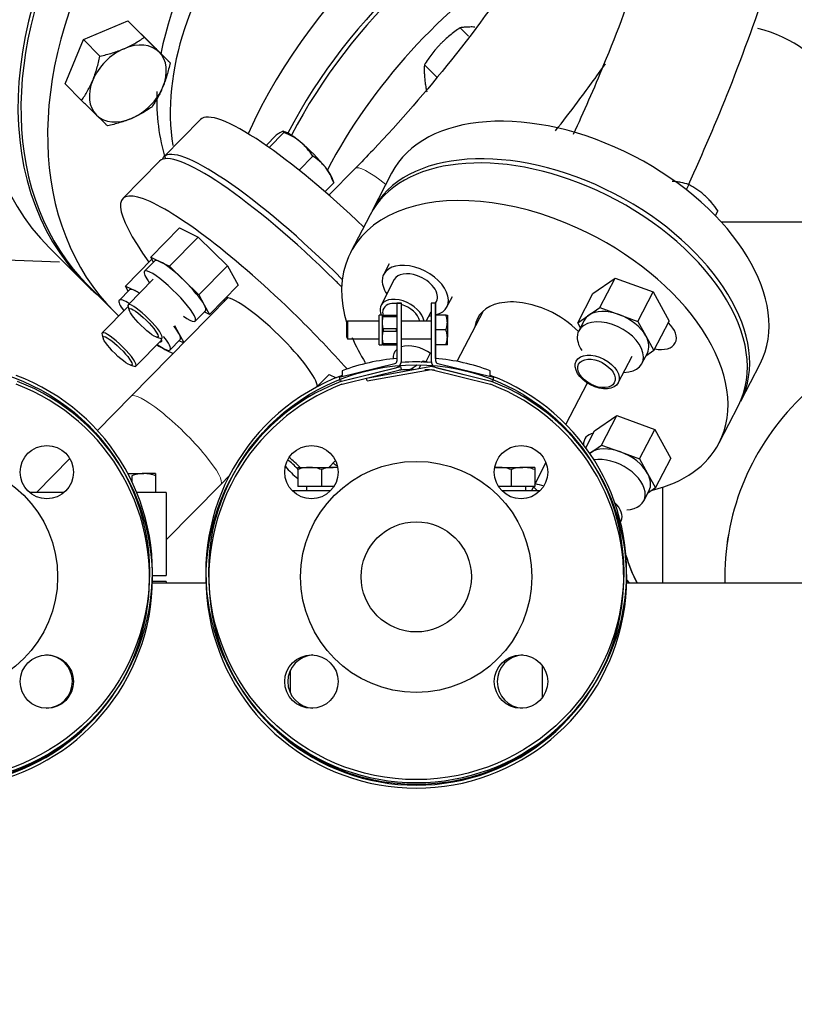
# Model space of a CAD drawing. Header units: inches. Extents: x 0 to 29700, y -16 to 21000.
# Tile 183 of 256: x 14973 to 15234, y 14869 to 15201. Entities that reach past the tile are written whole.
import ezdxf

# ---------------------------------------------------------------- set-up
doc = ezdxf.new("R2010")
doc.units = ezdxf.units.IN
doc.layers.add('1', color=7, linetype='Continuous', true_color=0xffffff)
doc.layers.add('254', color=7, linetype='Continuous', true_color=0xffffff)
doc.styles.add('latin_extended', font='simplex.shx')
doc.dimstyles.get("Standard").update_dxf_attribs({"dimtxt": 0.18, "dimasz": 0.18, "dimexe": 0.18, "dimexo": 0.0625, "dimgap": 0.09, "dimtad": 0, "dimtih": 1, "dimtoh": 1, "dimdec": 4, "dimzin": 0, "dimdsep": 46, "dimtxsty": 'Standard', "dimcen": 0.09, "dimadec": 0, "dimazin": 0, "dimtfac": 1, "dimtdec": 4, "dimtofl": 0, "dimtmove": 0, "dimatfit": 3, "dimfxl": 1, "dimtolj": 1, "dimtzin": 0, "dimarcsym": 0})

# ---------------------------------------------------------------- blocks, each defined once
blk = doc.blocks.new('_U1')
at = {"layer": '254', "color": 3, "linetype": 'Continuous', "lineweight": 13, "transparency": 16777216}
for p, q in [((14740.56, 16443.49), (17260.56, 16443.49)), ((17210.56, 16268.49), (17210.56, 14748.49)), ((15840.56, 14573.49), (17260.56, 14573.49))]:
    blk.add_line(p, q, dxfattribs=at)
at = {"layer": '254', "color": 3, "transparency": 16777216}
for points in [[(17239.72, 16268.49), (17181.39, 16268.49), (17210.56, 16443.49)], [(17181.39, 14748.49), (17239.72, 14748.49), (17210.56, 14573.49)]]:
    blk.add_solid(points, dxfattribs=at)
at = {"layer": 'Defpoints', "color": 0, "transparency": 16777216}
for p in [(14690.56, 16443.49), (15790.56, 14573.49), (17210.56, 14573.49)]:
    blk.add_point(p, dxfattribs=at)
at = {"layer": '254', "color": 2, "lineweight": 13, "transparency": 16777216, "insert": (16948.06, 15216.83), "char_height": 175, "attachment_point": 1, "rotation": 90, "style": 'latin_extended'}
blk.add_mtext('\\A1;1870', dxfattribs=at)
blk = doc.blocks.new('_U6')
at = {"layer": '254', "color": 3, "linetype": 'Continuous', "lineweight": 13, "transparency": 16777216}
for p, q in [((13070.56, 15098.49), (13070.56, 13223.49)), ((16310.56, 15098.49), (16310.56, 13223.49)), ((13245.56, 13273.49), (16135.56, 13273.49))]:
    blk.add_line(p, q, dxfattribs=at)
at = {"layer": '254', "color": 3, "transparency": 16777216}
for points in [[(13245.56, 13302.66), (13245.56, 13244.33), (13070.56, 13273.49)], [(16135.56, 13244.33), (16135.56, 13302.66), (16310.56, 13273.49)]]:
    blk.add_solid(points, dxfattribs=at)
at = {"layer": 'Defpoints', "color": 0, "transparency": 16777216}
for p in [(13070.56, 15148.49), (16310.56, 15148.49), (16310.56, 13273.49)]:
    blk.add_point(p, dxfattribs=at)
at = {"layer": '254', "color": 2, "lineweight": 13, "transparency": 16777216, "insert": (14382.22, 13535.99), "char_height": 175, "attachment_point": 1, "style": 'latin_extended'}
blk.add_mtext('\\A1;3240', dxfattribs=at)
blk = doc.blocks.new('_U7')
at = {"layer": '254', "color": 3, "linetype": 'Continuous', "lineweight": 13, "transparency": 16777216}
for p, q in [((13390.56, 14892.49), (13390.56, 13623.49)), ((15990.56, 14892.49), (15990.56, 13623.49)), ((13565.56, 13673.49), (15815.56, 13673.49))]:
    blk.add_line(p, q, dxfattribs=at)
at = {"layer": '254', "color": 3, "transparency": 16777216}
for points in [[(13565.56, 13702.66), (13565.56, 13644.33), (13390.56, 13673.49)], [(15815.56, 13644.33), (15815.56, 13702.66), (15990.56, 13673.49)]]:
    blk.add_solid(points, dxfattribs=at)
at = {"layer": 'Defpoints', "color": 0, "transparency": 16777216}
for p in [(13390.56, 14942.49), (15990.56, 14942.49), (15990.56, 13673.49)]:
    blk.add_point(p, dxfattribs=at)
at = {"layer": '254', "color": 2, "lineweight": 13, "transparency": 16777216, "insert": (14382.22, 13935.99), "char_height": 175, "attachment_point": 1, "style": 'latin_extended'}
blk.add_mtext('\\A1;2600', dxfattribs=at)
blk = doc.blocks.new('_U8')
at = {"layer": '254', "color": 3, "linetype": 'Continuous', "lineweight": 13, "transparency": 16777216}
for p, q in [((15790.56, 14839.68), (15790.56, 14023.49)), ((13590.23, 14792.01), (13590.23, 14023.49)), ((13765.23, 14073.49), (15615.56, 14073.49))]:
    blk.add_line(p, q, dxfattribs=at)
at = {"layer": '254', "color": 3, "transparency": 16777216}
for points in [[(13765.23, 14102.66), (13765.23, 14044.33), (13590.23, 14073.49)], [(15615.56, 14044.33), (15615.56, 14102.66), (15790.56, 14073.49)]]:
    blk.add_solid(points, dxfattribs=at)
at = {"layer": 'Defpoints', "color": 0, "transparency": 16777216}
for p in [(15790.56, 14889.68), (13590.23, 14842.01), (15790.56, 14073.49)]:
    blk.add_point(p, dxfattribs=at)
at = {"layer": '254', "color": 2, "lineweight": 13, "transparency": 16777216, "insert": (14382.06, 14335.99), "char_height": 175, "attachment_point": 1, "style": 'latin_extended'}
blk.add_mtext('\\A1;2200', dxfattribs=at)

msp = doc.modelspace()

# ---------------------------------------------------------------- linework, layer by layer
at = {"layer": '1', "color": 2, "linetype": 'Continuous', "lineweight": 25}
for p, q in [((14994.317, 15194.369), (15009.248, 15200.715)), ((15009.248, 15200.715), (15017.972, 15192.12)), ((15014.827, 15195.133), (15009.248, 15200.715)), ((15124.262, 15195.463), (15121.402, 15198.346)), ((14988.111, 15179.427), (14994.317, 15194.369)), ((14999.896, 15188.787), (14994.317, 15194.369)), ((15023.551, 15186.537), (15017.972, 15192.12)), ((15113.473, 15181.756), (15109.379, 15185.884)), ((14993.689, 15173.845), (14988.111, 15179.427)), ((15033.814, 15167.37), (15021.407, 15154.75)), ((15033.814, 15167.37), (15033.813, 15167.37)), ((15059.344, 15162.088), (15055.95, 15158.636)), ((15061.967, 15163.045), (15056.947, 15157.939)), ((15062.178, 15163.27), (15061.699, 15163.41)), ((15071.67, 15155.007), (15067.056, 15150.313)), ((15020.028, 15153.348), (15007.622, 15140.728)), ((15085.989, 15150.834), (15077.155, 15141.848)), ((15078.762, 15146.118), (15078.383, 15147.34)), ((15098.302, 15149.275), (15091.744, 15136.597)), ((15078.751, 15146.013), (15075.809, 15143.02)), ((15078.737, 15146.196), (15078.751, 15146.013)), ((15198.633, 15145.424), (15197.725, 15143.669)), ((15091.015, 15135.188), (15084.456, 15122.511)), ((15208.382, 15136.6), (15207.505, 15134.905)), ((15017.016, 15120.933), (15026.734, 15130.819)), ((15026.734, 15130.819), (15033.052, 15127.716)), ((15209.45, 15132.843), (15289.864, 15132.843)), ((15023.334, 15117.831), (15033.052, 15127.716)), ((15033.052, 15127.716), (15042.968, 15118.041)), ((14982.868, 15124.03), (14982.875, 15124.023)), ((14982.868, 15124.03), (14994.868, 15112.03)), ((14901.15, 15122.355), (14986.193, 15119.366)), ((15017.945, 15119.234), (15017.016, 15120.933)), ((15017.016, 15120.933), (15020.175, 15119.382)), ((15008.52, 15111.177), (15017.407, 15120.217)), ((15018.374, 15119.67), (15014.927, 15116.165)), ((15020.175, 15119.382), (15023.334, 15117.831)), ((15023.334, 15117.831), (15028.292, 15112.993)), ((15033.249, 15108.156), (15042.968, 15118.041)), ((15042.968, 15118.041), (15046.565, 15111.469)), ((15097.484, 15118.681), (15095.662, 15115.159)), ((15014.927, 15116.165), (15014.898, 15116.131)), ((15166.228, 15108.659), (15173.708, 15113.832)), ((15168.57, 15103.901), (15173.708, 15113.832)), ((15173.708, 15113.832), (15186.554, 15109.174)), ((14995.868, 15111.33), (15004.868, 15102.33)), ((15009.45, 15109.478), (15008.52, 15111.177)), ((15008.52, 15111.177), (15011.679, 15109.625)), ((15017.899, 15113.433), (15009.429, 15104.817)), ((15028.292, 15112.993), (15033.249, 15108.156)), ((15036.847, 15101.583), (15046.565, 15111.469)), ((15099.215, 15113.321), (15094.736, 15104.664)), ((15009.878, 15109.914), (15006.432, 15106.409)), ((15043.044, 15107.149), (15010.397, 15073.941)), ((15011.679, 15109.625), (15013.349, 15108.806)), ((15033.249, 15108.156), (15035.048, 15104.869)), ((15116.979, 15104.131), (15118.801, 15107.653)), ((15161.091, 15098.728), (15166.228, 15108.659)), ((15181.416, 15099.243), (15186.554, 15109.174)), ((15186.554, 15109.174), (15191.92, 15099.342)), ((15009.383, 15104.253), (15000.634, 15095.353)), ((15006.432, 15106.409), (15006.402, 15106.375)), ((15009.403, 15104.184), (15009.793, 15102.924)), ((15035.048, 15104.869), (15036.847, 15101.583)), ((15100.108, 15105.358), (15100.108, 15086.743)), ((15101.608, 15105.358), (15100.108, 15105.358)), ((15100.123, 15105.362), (15101.623, 15105.362)), ((15100.123, 15086.016), (15100.123, 15105.362)), ((15101.608, 15085.358), (15101.608, 15105.358)), ((15101.623, 15086.016), (15101.623, 15105.362)), ((15113.108, 15105.358), (15111.608, 15105.358)), ((15111.608, 15105.358), (15111.608, 15085.358)), ((15111.623, 15105.362), (15111.623, 15086.016)), ((15113.123, 15105.362), (15111.623, 15105.362)), ((15113.108, 15086.743), (15113.108, 15105.358)), ((15113.112, 15105.362), (15113.426, 15105.969)), ((15113.123, 15105.362), (15113.123, 15086.016)), ((15113.426, 15105.969), (15113.426, 15105.969)), ((15164.831, 15101.314), (15168.57, 15103.901)), ((15168.57, 15103.901), (15174.993, 15101.572)), ((15032.042, 15099.34), (15035.488, 15102.845)), ((15036.847, 15101.583), (15035.094, 15102.444)), ((15095.108, 15101.358), (15094.108, 15101.358)), ((15094.108, 15091.358), (15094.108, 15101.358)), ((15095.108, 15101.358), (15095.411, 15101.358)), ((15095.108, 15101.358), (15095.108, 15098.858)), ((15095.411, 15101.358), (15099.805, 15101.358)), ((15095.411, 15101.358), (15095.411, 15100.894)), ((15095.411, 15100.894), (15099.805, 15100.894)), ((15099.805, 15101.358), (15099.805, 15100.894)), ((15110.006, 15099.359), (15111.608, 15102.455)), ((15116.661, 15101.358), (15113.123, 15101.358)), ((15116.661, 15101.358), (15117.107, 15101.358)), ((15117.108, 15101.358), (15117.108, 15098.858)), ((15129.16, 15102.717), (15120.365, 15085.717)), ((15161.091, 15098.728), (15164.831, 15101.314)), ((15174.993, 15101.572), (15181.416, 15099.243)), ((15025.041, 15097.875), (15026.553, 15095.113)), ((15083.462, 15099.358), (15083.108, 15098.745)), ((15083.108, 15098.745), (15083.108, 15093.972)), ((15083.462, 15099.358), (15083.462, 15093.358)), ((15094.108, 15099.358), (15083.462, 15099.358)), ((15095.108, 15098.858), (15095.108, 15093.858)), ((15111.607, 15099.358), (15101.622, 15099.358)), ((15117.108, 15098.858), (15117.108, 15093.858)), ((15161.987, 15097.086), (15161.091, 15098.728)), ((15163.279, 15099.583), (15161.457, 15096.061)), ((15181.416, 15099.243), (15184.1, 15094.327)), ((15186.783, 15089.411), (15191.92, 15099.342)), ((15000.608, 15094.72), (15000.999, 15093.46)), ((15018.94, 15093.933), (15020.206, 15093.564)), ((15026.553, 15095.113), (15028.219, 15092.069)), ((15083.108, 15093.972), (15083.462, 15093.358)), ((15095.108, 15093.858), (15095.108, 15091.358)), ((15095.411, 15096.823), (15099.805, 15096.823)), ((15095.411, 15096.823), (15095.411, 15095.894)), ((15095.411, 15095.894), (15099.805, 15095.894)), ((15099.805, 15096.823), (15099.805, 15095.894)), ((15116.661, 15096.358), (15113.123, 15096.358)), ((15117.108, 15091.358), (15117.108, 15093.858)), ((15184.1, 15094.327), (15186.783, 15089.411)), ((15012.044, 15084.137), (15020.735, 15092.977)), ((15023.547, 15089.583), (15026.993, 15093.089)), ((15028.101, 15091.95), (15026.598, 15092.687)), ((15083.462, 15093.358), (15094.108, 15093.358)), ((15094.108, 15091.358), (15095.108, 15091.358)), ((15095.411, 15091.358), (15095.108, 15091.358)), ((15095.411, 15091.823), (15099.805, 15091.823)), ((15095.411, 15091.823), (15095.411, 15091.358)), ((15095.411, 15091.358), (15099.805, 15091.358)), ((15099.805, 15091.823), (15099.805, 15091.358)), ((15101.622, 15093.358), (15111.607, 15093.358)), ((15116.661, 15091.358), (15113.123, 15091.358)), ((15117.108, 15091.358), (15116.661, 15091.358)), ((15111.359, 15088.472), (15109.892, 15085.635)), ((15174.791, 15078.48), (15179.464, 15087.514)), ((15182.773, 15085.034), (15184.595, 15088.555)), ((15186.783, 15089.411), (15184.065, 15087.531)), ((15010.145, 15084.469), (15011.411, 15084.1)), ((15080.592, 15080.365), (15099.365, 15085.045)), ((15081.448, 15079.032), (15101.381, 15084.002)), ((15089.874, 15080.1), (15111.232, 15083.977)), ((15101.623, 15083.032), (15101.381, 15084.002)), ((15104.607, 15082.956), (15106.888, 15084.534)), ((15107.593, 15083.317), (15108.214, 15084.516)), ((15108.306, 15085.514), (15108.967, 15085.972)), ((15108.724, 15085.503), (15108.967, 15085.972)), ((15108.967, 15085.972), (15110.46, 15085.43)), ((15112.073, 15083.95), (15131.798, 15079.032)), ((15113.322, 15086.813), (15113.122, 15087.016)), ((15113.881, 15085.045), (15132.653, 15080.365)), ((15216.09, 15072.269), (15222.648, 15084.947)), ((15073.098, 15077.129), (15077.218, 15081.32)), ((15077.218, 15081.32), (15079.548, 15080.176)), ((15080.955, 15078.909), (15099.727, 15083.59)), ((15081.608, 15082.588), (15081.608, 15080.988)), ((15081.63, 15078.047), (15101.623, 15083.032)), ((15090.053, 15079.117), (15111.623, 15083.032)), ((15111.623, 15083.032), (15131.615, 15078.047)), ((15113.518, 15083.59), (15132.29, 15078.909)), ((15131.608, 15080.988), (15131.608, 15082.588)), ((15072.867, 15077.005), (15073.28, 15077.425)), ((15080.592, 15080.365), (15080.955, 15078.909)), ((15080.753, 15079.585), (15080.792, 15079.566)), ((15081.179, 15078.945), (15081.215, 15078.959)), ((15081.537, 15078.011), (15081.63, 15078.047)), ((15090.053, 15079.117), (15089.874, 15080.1)), ((15132.653, 15080.365), (15132.29, 15078.909)), ((15157.101, 15064.449), (15164.35, 15078.462)), ((15010.397, 15073.941), (14999.048, 15062.397)), ((15068.486, 15072.549), (15070.272, 15074.365)), ((15068.775, 15072.732), (15070.54, 15074.528)), ((15208.802, 15058.183), (15215.361, 15070.86)), ((15215.359, 15070.858), (15215.361, 15070.86)), ((15166.816, 15062.252), (15174.295, 15067.425)), ((15169.158, 15057.494), (15174.295, 15067.425)), ((15174.295, 15067.425), (15187.141, 15062.767)), ((15156.466, 15063.223), (15156.617, 15063.514)), ((15163.856, 15056.53), (15166.816, 15062.252)), ((15182.004, 15052.836), (15187.141, 15062.767)), ((15187.141, 15062.767), (15192.508, 15052.935)), ((15165.418, 15054.907), (15169.158, 15057.494)), ((15169.158, 15057.494), (15175.581, 15055.165)), ((15163.29, 15055.437), (15163.342, 15055.537)), ((15164.267, 15054.111), (15164.32, 15054.148)), ((15165.143, 15054.717), (15165.418, 15054.907)), ((15165.418, 15054.907), (15165.149, 15054.709)), ((15175.581, 15055.165), (15182.004, 15052.836)), ((14989.718, 15052.906), (14978.455, 15041.449)), ((15077.068, 15049.935), (15079.355, 15052.261)), ((15146.608, 15044.167), (15150.395, 15051.487)), ((15182.004, 15052.836), (15184.687, 15047.92)), ((15187.37, 15043.004), (15192.508, 15052.935)), ((15009.307, 15047.849), (15014.675, 15047.849)), ((15018.675, 15047.849), (15014.675, 15047.849)), ((15040.633, 15044.217), (15043.57, 15047.204)), ((15066.608, 15049.935), (15070.608, 15049.935)), ((15066.608, 15049.22), (15066.608, 15043.535)), ((15070.608, 15049.935), (15078.608, 15049.935)), ((15074.608, 15049.22), (15074.608, 15043.535)), ((15080.11, 15049.935), (15078.608, 15049.935)), ((15133.105, 15049.935), (15134.608, 15049.935)), ((15134.608, 15049.935), (15142.608, 15049.935)), ((15138.608, 15049.22), (15138.608, 15043.535)), ((15146.608, 15049.935), (15142.608, 15049.935)), ((15146.608, 15049.22), (15146.608, 15043.535)), ((15184.687, 15047.92), (15187.37, 15043.004)), ((15010.675, 15047.135), (15010.675, 15045.136)), ((15018.675, 15047.135), (15018.675, 15041.449)), ((15022.174, 15025.439), (15040.633, 15044.217)), ((14987.752, 15041.449), (14976.174, 15041.449)), ((15022.175, 15041.449), (15012.308, 15041.449)), ((15022.175, 15041.449), (15022.175, 15013.449)), ((15077.625, 15041.985), (15064.881, 15041.985)), ((15074.608, 15043.535), (15066.608, 15043.535)), ((15069.608, 15043.535), (15069.608, 15041.984)), ((15078.862, 15043.535), (15074.608, 15043.535)), ((15138.608, 15043.535), (15134.353, 15043.535)), ((15148.335, 15041.985), (15135.59, 15041.985)), ((15146.608, 15043.535), (15138.608, 15043.535)), ((15143.608, 15041.984), (15143.608, 15043.535)), ((15145.479, 15041.985), (15146.281, 15043.536)), ((15146.187, 15043.352), (15147.552, 15041.984)), ((15183.361, 15038.627), (15185.182, 15042.148)), ((15187.37, 15043.004), (15184.652, 15041.124)), ((15189.864, 15010.987), (15189.864, 15043.278)), ((15175.521, 15031.622), (15175.719, 15031.95)), ((15017.603, 15010.984), (15035.642, 15010.984)), ((15022.175, 15011.449), (15017.612, 15011.449)), ((15017.618, 15013.449), (15022.175, 15013.449)), ((15022.175, 15011.449), (15022.175, 15010.982)), ((15177.89, 15011.572), (15177.531, 15011.225)), ((15177.606, 15010.984), (15496.569, 15010.984)), ((15177.618, 15011.844), (15178.475, 15010.985)), ((15064.108, 14981.443), (15064.108, 14973.812)), ((15149.108, 14983.101), (15149.108, 14972.154))]:
    msp.add_line(p, q, dxfattribs=at)
at = {"layer": '1', "color": 110, "linetype": 'Continuous', "lineweight": 13}
msp.add_line((15085.989, 15150.834), (15085.989, 15150.833), dxfattribs=at)
at = {"layer": '1', "color": 2, "linetype": 'Continuous', "lineweight": 25}
for centre, radius in [((14946.608, 15014.535), 70), ((15106.608, 15014.535), 70), ((14981.963, 15048.34), 9), ((15071.252, 15048.34), 9), ((15141.963, 15048.34), 9), ((14946.608, 15012.985), 39), ((15106.608, 15012.985), 39), ((15106.608, 15012.985), 18.6), ((14981.963, 14977.629), 9), ((15071.252, 14977.629), 9), ((15141.963, 14977.629), 9)]:
    msp.add_circle(centre, radius, dxfattribs=at)
for centre, radius, start, end in [((15294.863, 15012.843), 84.15, 90, 181.26563), ((15106.608, 15014.535), 72.5, 95.14377, 110.17127), ((15099.123, 15086.016), 1, 284, 0), ((15099.123, 15086.016), 2.5, 284, 0), ((15106.608, 15014.535), 71, 85.96174, 94.03826), ((15111.59, 15082.009), 2, 76, 100.28812), ((15114.123, 15086.016), 2.5, 180, 256), ((15106.608, 15014.535), 72.5, 69.82873, 84.85623), ((15114.123, 15086.016), 1, 180, 256), ((14946.608, 15014.535), 71, 110.61659, 69.38341), ((15106.608, 15014.535), 71, 110.61659, 69.38341), ((15106.608, 15012.985), 70, 90.71438, 94.78687), ((15106.608, 15012.985), 70, 84.97125, 87.63188), ((14946.623, 15012.661), 71, 111, 69.03232), ((14946.623, 15012.661), 70, 111, 69.08185), ((15106.623, 15012.661), 71, 111, 69.03232), ((15106.623, 15012.661), 70, 111, 69.08185), ((15081.932, 15077.092), 2, 104, 111), ((15131.314, 15077.092), 2, 69.03232, 76), ((14946.608, 15012.985), 70, 0.63, 2.51438), ((15106.608, 15012.985), 70, 0.63, 2.51438), ((14981.585, 14977.629), 9, 271.2825, 90), ((15072.258, 14977.629), 9, 93.17812, 266.76563), ((15142.969, 14977.629), 9, 93.17812, 266.77125), ((14946.608, 15012.985), 70, 219.69562, 320.31), ((15106.608, 15012.985), 70, 219.69562, 320.31)]:
    msp.add_arc(centre, radius, start, end, dxfattribs=at)
for centre, major_axis, ratio, start_param, end_param in [((15083.631, 15224.793), (-100.763, -100.763), 0.7071068, 3.5342917, 6.2831853), ((15095.631, 15212.793), (-100.763, -100.763), 0.7071068, 3.5342917, 6.2831853), ((15096.631, 15212.093), (100.763, 100.763), 0.7071068, 0.7703293, 3.1416427), ((15105.631, 15203.093), (-100.763, -100.763), 0.7071068, 3.9119219, 6.2831853), ((15110.218, 15198.506), (70.711, 70.711), 0.7071068, 0.7703293, 2.6655932), ((15160.631, 15148.093), (100.763, 100.763), 0.7071068, 0.8891207, 2.0686906), ((15169.631, 15139.093), (100.763, 100.763), 0.7071068, 1.0273508, 1.9932924), ((15170.631, 15138.093), (-100.763, -100.763), 0.7071068, 4.1953476, 5.1323277), ((15105.631, 15203.093), (70.711, 70.711), 0.7071068, 1.7281223, 2.3426964), ((15182.631, 15126.093), (-100.763, -100.763), 0.7071068, 4.4277273, 5.1300696), ((15182.631, 15126.093), (-60.281, -60.281), 0.7071068, 2.9736608, 3.537184), ((15009.29, 15179.521), (10.61, 10.603), 0.7070808, 1.052662, 2.0998595), ((15009.29, 15179.521), (10.61, 10.603), 0.7070808, 0.0054644, 1.052662), ((15009.29, 15179.521), (10.61, 10.603), 0.7070808, 5.2414522, 6.2886498), ((15009.29, 15179.521), (10.61, 10.603), 0.7070808, 2.0998595, 3.1470571), ((15009.29, 15179.521), (10.61, 10.603), 0.7070808, 4.1942547, 5.2414522), ((15105.631, 15203.093), (70.711, 70.711), 0.7071068, 2.4944746, 2.7867409), ((15160.475, 15117.111), (-62.173, 32.164), 0.6092315, 3.1416478, 6.2831423), ((15009.29, 15179.521), (10.61, 10.603), 0.7070808, 3.1470571, 4.1942547), ((15083.731, 15118.297), (-49.918, 49.073), 0.1826399, 5.5029235, 6.2831853), ((15069.786, 15154.802), (-8.557, 8.413), 0.1826399, 5.1492977, 5.9555907), ((15071.325, 15105.677), (-49.918, 49.073), 0.1826399, 5.5029235, 6.2831853), ((15083.731, 15118.297), (-49.918, 49.073), 0.1826399, 4.7879167, 5.5029235), ((15069.786, 15154.802), (-8.557, 8.413), 0.1826399, 4.1021002, 5.1492977), ((15153.188, 15103.024), (62.173, -32.164), 0.6092315, 1.652891, 3.1416133), ((15153.917, 15104.433), (-62.173, 32.164), 0.6092315, 3.1416478, 6.2831423), ((15069.946, 15104.275), (49.918, -49.073), 0.1826399, 1.570081, 3.1416627), ((15071.325, 15105.677), (-49.918, 49.073), 0.1826399, 0, 0.0770003), ((15069.786, 15154.802), (-8.557, 8.413), 0.1826399, 3.4691838, 4.1021002), ((15071.325, 15105.677), (-49.918, 49.073), 0.1826399, 4.6845387, 5.5029235), ((15057.54, 15091.654), (49.918, -49.073), 0.1826399, 1.570081, 3.9441433), ((15146.629, 15090.347), (62.173, -32.164), 0.6092315, 1.652891, 3.6876613), ((15153.188, 15103.024), (62.173, -32.164), 0.6092315, 0, 1.652891), ((15146.629, 15090.347), (62.173, -32.164), 0.6092315, 0, 1.652891), ((15026.931, 15111.258), (8.557, -8.413), 0.1826399, 2.6385248, 3.141605), ((15026.931, 15111.258), (8.557, -8.413), 0.1826399, 1.5913272, 2.6385248), ((15106.321, 15109.645), (-10.658, 5.514), 0.6092315, 2.5306044, 6.2831853), ((15023.485, 15107.752), (-8.557, 8.413), 0.1826399, 0.0205309, 0.8449045), ((15023.485, 15107.752), (-8.557, 8.413), 0.1826399, 2.3043706, 6.2831853), ((15106.321, 15109.645), (-10.658, 5.514), 0.6092315, 0.2106364, 0.8411148), ((15106.321, 15109.645), (-10.658, 5.514), 0.6092315, 0, 0.2106364), ((15106.321, 15109.645), (7.105, -3.676), 0.6092315, 1.7814327, 3.1416442), ((15106.321, 15109.645), (7.105, -3.676), 0.6092315, 0, 1.7814327), ((15095.631, 15212.793), (-100.763, -100.763), 0.7071068, 0, 0.0545852), ((15026.931, 15111.258), (8.557, -8.413), 0.1826399, 0.5441297, 1.5913272), ((15069.946, 15104.275), (49.918, -49.073), 0.1826399, 1.5193247, 1.570081), ((15018.436, 15101.502), (8.557, -8.413), 0.1826399, 2.6385248, 3.141605), ((15018.436, 15101.502), (8.557, -8.413), 0.1826399, 2.3875901, 2.6385248), ((15057.54, 15091.654), (15.51, -15.248), 0.1826399, 1.570081, 3.0864885), ((15101.842, 15100.988), (7.105, -3.676), 0.6092315, 0.4128842, 3.2561237), ((15014.99, 15097.996), (-8.557, 8.413), 0.1826399, 0.0205309, 0.7972897), ((15014.99, 15097.996), (-8.557, 8.413), 0.1826399, 5.5291173, 6.2831853), ((15015.134, 15099.209), (5.705, -5.608), 0.1826399, 3.0549026, 3.4692001), ((15015.134, 15099.209), (5.705, -5.608), 0.1826399, 0, 3.0549026), ((15026.931, 15111.258), (8.557, -8.413), 0.1826399, 0.0000124, 0.5441297), ((15057.54, 15091.654), (15.51, -15.248), 0.1826399, 3.196837, 3.3669738), ((15101.842, 15100.988), (7.105, -3.676), 0.6092315, 3.2561237, 3.780377), ((15101.584, 15100.489), (6.016, -3.112), 0.6092315, 2.1122894, 3.2561237), ((15101.584, 15100.489), (6.016, -3.112), 0.6092315, 0.4665858, 1.8722521), ((15146.629, 15090.347), (19.318, -9.994), 0.6092315, 1.652891, 3.3670225), ((15105.631, 15203.093), (-100.763, -100.763), 0.7071068, 0, 0.0186051), ((15057.54, 15091.654), (49.918, -49.073), 0.1826399, 1.2163573, 1.570081), ((15101.584, 15100.489), (6.016, -3.112), 0.6092315, 3.2561237, 3.6638435), ((15106.321, 15109.645), (-10.658, 5.514), 0.6092315, 2.3005809, 2.3704814), ((15146.629, 15090.347), (19.318, -9.994), 0.6092315, 1.0641369, 1.652891), ((15173.937, 15094.069), (10.658, -5.514), 0.6092315, 2.8286303, 3.1415951), ((15173.937, 15094.069), (10.658, -5.514), 0.6092315, 1.7814327, 2.8286303), ((15173.937, 15094.069), (10.658, -5.514), 0.6092315, 0.7342352, 1.7814327), ((15018.436, 15101.502), (8.557, -8.413), 0.1826399, 0.5441297, 0.9218244), ((15172.115, 15090.548), (-10.658, 5.514), 0.6092315, 2.2918434, 6.2831853), ((15186.026, 15096.124), (7.994, -4.135), 0.6092315, 0, 1.12314), ((15006.339, 15089.745), (5.705, -5.608), 0.1826399, 3.0549026, 3.4692001), ((15006.339, 15089.745), (5.705, -5.608), 0.1826399, 0, 3.0549026), ((15014.99, 15097.996), (-8.557, 8.413), 0.1826399, 2.2584248, 4.063368), ((15018.436, 15101.502), (8.557, -8.413), 0.1826399, 0.0000124, 0.5441297), ((15057.54, 15091.654), (15.51, -15.248), 0.1826399, 0.193278, 1.570081), ((15146.629, 15090.347), (62.173, -32.164), 0.6092315, 3.7761168, 3.9469409), ((15172.115, 15090.548), (-10.658, 5.514), 0.6092315, 0.2106364, 0.8322791), ((15172.115, 15090.548), (-10.658, 5.514), 0.6092315, 0, 0.2106364), ((15173.937, 15094.069), (10.658, -5.514), 0.6092315, 0.0000025, 0.7342352), ((15294.864, 15012.843), (0, -84.15), 0.9999958, 3.1415927, 4.7344783), ((15105.631, 15203.093), (-100.763, -100.763), 0.7071068, 0.1781391, 0.2386147), ((15014.99, 15097.996), (5.705, -5.608), 0.1826399, 5.9718855, 6.2831853), ((15015.134, 15099.209), (5.705, -5.608), 0.1826399, 5.9556725, 6.2831853), ((15014.99, 15097.996), (5.705, -5.608), 0.1826399, 0, 0.4807742), ((15107.233, 15084.57), (7.994, -4.135), 0.6092315, 1.3248891, 2.6118622), ((15186.026, 15096.124), (7.994, -4.135), 0.6092315, 5.1430041, 6.2831853), ((15107.233, 15084.57), (7.994, -4.135), 0.6092315, 2.8922493, 3.5187025), ((15006.339, 15089.745), (5.705, -5.608), 0.1826399, 5.9556725, 6.2831853), ((15146.629, 15090.347), (19.318, -9.994), 0.6092315, 6.0577966, 6.0987355), ((15171.449, 15055.326), (7.994, -4.135), 0.6092315, 2.51624, 3.4855195), ((15146.629, 15090.347), (62.173, -32.164), 0.6092315, 5.6721661, 6.2831853), ((15174.524, 15047.662), (10.658, -5.514), 0.6092315, 1.7814327, 2.8286303), ((15174.524, 15047.662), (10.658, -5.514), 0.6092315, 0.7342352, 1.7814327), ((15065.116, 15049.189), (4.83, -4.748), 0.1826399, 1.432859, 2.1362813), ((15065.604, 15049.685), (5.705, -5.608), 0.1826399, 1.4307974, 2.0747257), ((15073.969, 15058.254), (-8.557, 8.413), 0.1826399, 2.3053523, 2.5120102), ((15172.702, 15044.141), (-10.658, 5.514), 0.6092315, 2.3323896, 5.596308), ((15065.116, 15049.189), (4.83, -4.748), 0.1826399, 4.3154667, 5.1989414), ((15174.524, 15047.662), (10.658, -5.514), 0.6092315, 0.0000025, 0.7342352), ((15146.629, 15090.347), (62.173, -32.164), 0.6092315, 5.0173404, 5.0643661), ((15168.613, 15035.626), (7.105, -3.676), 0.6092315, 0, 1.1416355), ((15248.171, 15060.271), (-59.576, -59.43), 0.7071056, 5.9099248, 6.0721096), ((15248.171, 15060.271), (59.625, 59.381), 0.7085485, 2.7727982, 2.9318413)]:
    msp.add_ellipse(centre, major_axis=major_axis, ratio=ratio, start_param=start_param, end_param=end_param, dxfattribs=at)
at = {"layer": '1', "color": 110, "linetype": 'Continuous', "lineweight": 13}
for centre, major_axis, start_param, end_param in [((15101.107, 15135.971), (-15.118, 14.862), 5.2066757, 6.2831853), ((15025.515, 15059.079), (15.118, -14.862), 0, 3.1415927)]:
    msp.add_ellipse(centre, major_axis=major_axis, ratio=0.1826399, start_param=start_param, end_param=end_param, dxfattribs=at)
at = {"layer": '1', "color": 2, "linetype": 'Continuous', "lineweight": 25}
for centre, major_axis, ratio in [((15014.646, 15098.712), (4.83, -4.748), 0.1826399), ((15005.851, 15089.248), (4.83, -4.748), 0.1826399), ((15167.685, 15082.156), (7.105, -3.676), 0.6092315), ((15167.427, 15081.657), (6.016, -3.112), 0.6092315)]:
    msp.add_ellipse(centre, major_axis=major_axis, ratio=ratio, dxfattribs=at)
for points, knots in [([(15224.465, 15488.462), (15224.399, 15480.988), (15223.714, 15459.065), (15220.159, 15422.764), (15212.155, 15380.067), (15200.451, 15338.288), (15185.145, 15297.781), (15166.361, 15258.877), (15144.255, 15221.895), (15119.45, 15187.746), (15099.326, 15164.611), (15087.984, 15152.863), (15085.989, 15150.834)], [0, 0, 0, 0, 0.0595022, 0.1748846, 0.2902947, 0.405707, 0.5211249, 0.6365518, 0.7519913, 0.8674467, 0.9768965, 1, 1, 1, 1]), ([(15225.518, 15488), (15225.459, 15480.375), (15225.027, 15458.251), (15223.047, 15421.694), (15218.747, 15378.838), (15212.539, 15336.906), (15204.482, 15296.264), (15194.657, 15257.255), (15183.158, 15220.208), (15171.312, 15188.655), (15163.106, 15169.945), (15159.553, 15162.345)], [0, 0, 0, 0, 0.0637368, 0.1852761, 0.3068103, 0.4282788, 0.5496504, 0.6708928, 0.7919725, 0.9128567, 1, 1, 1, 1]), ([(15198.426, 15145.381), (15203.305, 15155.871), (15213.017, 15178.531), (15226.205, 15215.167), (15237.72, 15253.98), (15244.16, 15280.662), (15246.993, 15293.761)], [0, 0, 0, 0, 0.2391451, 0.4987594, 0.7580177, 1, 1, 1, 1]), ([(15121.402, 15198.346), (15120.217, 15197.534), (15119.061, 15196.678), (15117.388, 15195.3), (15116.841, 15194.825), (15116.037, 15194.086), (15115.773, 15193.835), (15115.249, 15193.325), (15114.99, 15193.065), (15114.607, 15192.667), (15114.48, 15192.534), (15114.29, 15192.332), (15114.227, 15192.264), (15114.102, 15192.128), (15113.791, 15191.788), (15113.487, 15191.444), (15112.77, 15190.608), (15112.311, 15190.04), (15111.424, 15188.883), (15110.997, 15188.295), (15110.169, 15187.101), (15109.768, 15186.496), (15109.379, 15185.884)], [0, 0, 0, 0, 0.25, 0.25, 0.375, 0.375, 0.4375, 0.4375, 0.5, 0.5, 0.53125, 0.53125, 0.546875, 0.546875, 0.5625, 0.625, 0.625, 0.75, 0.75, 0.875, 0.875, 1, 1, 1, 1]), ([(15126.436, 15198.598), (15126.269, 15198.604), (15126.102, 15198.608), (15125.385, 15198.622), (15124.851, 15198.617), (15123.815, 15198.58), (15123.314, 15198.549), (15122.338, 15198.463), (15121.864, 15198.409), (15121.402, 15198.346)], [0, 0, 0, 0, 0.0902543, 0.0902543, 0.3935029, 0.3935029, 0.6967514, 0.6967514, 1, 1, 1, 1]), ([(15008.031, 15191.29), (15008.349, 15191.425), (15008.663, 15191.564), (15009.28, 15191.849), (15009.584, 15191.994), (15010.481, 15192.441), (15011.061, 15192.752), (15012.187, 15193.397), (15012.734, 15193.731), (15013.8, 15194.418), (15014.319, 15194.772), (15014.827, 15195.133)], [0, 0, 0, 0, 0.125, 0.125, 0.25, 0.25, 0.5, 0.5, 0.75, 0.75, 1, 1, 1, 1]), ([(15014.827, 15195.133), (15015.285, 15194.68), (15015.736, 15194.234), (15016.619, 15193.362), (15017.051, 15192.935), (15017.894, 15192.102), (15018.305, 15191.697), (15018.902, 15191.108), (15019.098, 15190.915), (15019.483, 15190.535), (15019.672, 15190.349), (15019.858, 15190.165)], [0, 0, 0, 0, 0.25, 0.25, 0.5, 0.5, 0.75, 0.75, 0.875, 0.875, 1, 1, 1, 1]), ([(14999.896, 15188.787), (15000.608, 15188.944), (15001.313, 15189.111), (15002.708, 15189.469), (15003.397, 15189.66), (15004.756, 15190.072), (15005.426, 15190.292), (15006.416, 15190.647), (15006.743, 15190.77), (15007.391, 15191.023), (15007.712, 15191.154), (15008.031, 15191.29)], [0, 0, 0, 0, 0.25, 0.25, 0.5, 0.5, 0.75, 0.75, 0.875, 0.875, 1, 1, 1, 1]), ([(15019.858, 15190.165), (15020.044, 15189.982), (15020.408, 15189.624), (15020.753, 15189.284), (15021.258, 15188.787), (15021.578, 15188.473), (15022.188, 15187.874), (15022.478, 15187.589), (15023.032, 15187.046), (15023.297, 15186.786), (15023.551, 15186.537)], [0, 0, 0, 0, 0.125, 0.25, 0.25, 0.5, 0.5, 0.75, 0.75, 1, 1, 1, 1]), ([(14997.462, 15180.645), (14997.595, 15180.964), (14997.723, 15181.286), (14997.97, 15181.935), (14998.09, 15182.262), (14998.436, 15183.252), (14998.65, 15183.923), (14999.05, 15185.283), (14999.236, 15185.973), (14999.583, 15187.368), (14999.744, 15188.074), (14999.896, 15188.787)], [0, 0, 0, 0, 0.125, 0.125, 0.25, 0.25, 0.5, 0.5, 0.75, 0.75, 1, 1, 1, 1]), ([(15023.551, 15186.537), (15023.399, 15185.825), (15023.238, 15185.119), (15022.891, 15183.724), (15022.705, 15183.034), (15022.305, 15181.674), (15022.091, 15181.003), (15021.745, 15180.013), (15021.625, 15179.686), (15021.378, 15179.037), (15021.25, 15178.715), (15021.117, 15178.396)], [0, 0, 0, 0, 0.25, 0.25, 0.5, 0.5, 0.75, 0.75, 0.875, 0.875, 1, 1, 1, 1]), ([(15109.379, 15185.884), (15109.321, 15184.993), (15109.3, 15184.057), (15109.349, 15182.559), (15109.378, 15182.044), (15109.445, 15181.244), (15109.497, 15180.701), (15109.565, 15180.14), (15109.621, 15179.712), (15109.641, 15179.569), (15109.673, 15179.351), (15109.683, 15179.278), (15109.705, 15179.132), (15109.761, 15178.766), (15109.823, 15178.396), (15109.957, 15177.637), (15110.047, 15177.169), (15110.145, 15176.696)], [0, 0, 0, 0, 0.3465904, 0.3465904, 0.5198856, 0.5198856, 0.6065332, 0.6931808, 0.6931808, 0.7365046, 0.7365046, 0.7581665, 0.7581665, 0.7798284, 0.866476, 0.866476, 1, 1, 1, 1]), ([(15153.624, 15163.589), (15156.122, 15166.76), (15161.839, 15174.197), (15167.358, 15181.792), (15170.435, 15186.167)], [0, 0, 0, 0, 0.4304102, 1, 1, 1, 1]), ([(14993.689, 15173.845), (14994.045, 15174.353), (14994.392, 15174.872), (14995.068, 15175.939), (14995.396, 15176.486), (14996.03, 15177.613), (14996.335, 15178.193), (14996.773, 15179.091), (14996.915, 15179.395), (14997.194, 15180.013), (14997.33, 15180.327), (14997.462, 15180.645)], [0, 0, 0, 0, 0.25, 0.25, 0.5, 0.5, 0.75, 0.75, 0.875, 0.875, 1, 1, 1, 1]), ([(15021.117, 15178.396), (15020.985, 15178.078), (15020.849, 15177.764), (15020.57, 15177.146), (15020.427, 15176.842), (15019.989, 15175.944), (15019.684, 15175.364), (15019.051, 15174.237), (15018.723, 15173.69), (15018.047, 15172.623), (15017.7, 15172.104), (15017.344, 15171.596)], [0, 0, 0, 0, 0.125, 0.125, 0.25, 0.25, 0.5, 0.5, 0.75, 0.75, 1, 1, 1, 1]), ([(14998.721, 15168.877), (14998.535, 15169.06), (14998.345, 15169.247), (14997.96, 15169.627), (14997.764, 15169.82), (14997.167, 15170.409), (14996.757, 15170.814), (14995.914, 15171.646), (14995.482, 15172.073), (14994.598, 15172.946), (14994.148, 15173.391), (14993.689, 15173.845)], [0, 0, 0, 0, 0.125, 0.125, 0.25, 0.25, 0.5, 0.5, 0.75, 0.75, 1, 1, 1, 1]), ([(15017.344, 15171.596), (15016.836, 15171.234), (15016.317, 15170.881), (15015.252, 15170.193), (15014.705, 15169.859), (15013.579, 15169.215), (15012.999, 15168.904), (15012.102, 15168.457), (15011.798, 15168.311), (15011.18, 15168.026), (15010.867, 15167.888), (15010.548, 15167.752)], [0, 0, 0, 0, 0.25, 0.25, 0.5, 0.5, 0.75, 0.75, 0.875, 0.875, 1, 1, 1, 1]), ([(15002.413, 15165.249), (15002.159, 15165.498), (15001.895, 15165.757), (15001.34, 15166.301), (15001.05, 15166.585), (15000.441, 15167.184), (15000.121, 15167.499), (14999.616, 15167.996), (14999.27, 15168.336), (14998.907, 15168.693), (14998.721, 15168.877)], [0, 0, 0, 0, 0.25, 0.25, 0.5, 0.5, 0.75, 0.75, 0.875, 1, 1, 1, 1]), ([(15010.548, 15167.752), (15010.23, 15167.617), (15009.909, 15167.486), (15009.26, 15167.232), (15008.933, 15167.11), (15007.944, 15166.755), (15007.274, 15166.535), (15005.914, 15166.123), (15005.225, 15165.932), (15003.83, 15165.573), (15003.125, 15165.406), (15002.413, 15165.249)], [0, 0, 0, 0, 0.125, 0.125, 0.25, 0.25, 0.5, 0.5, 0.75, 0.75, 1, 1, 1, 1]), ([(15061.394, 15163.318), (15061.282, 15163.277), (15061.153, 15163.219), (15060.865, 15163.07), (15060.705, 15162.979), (15060.185, 15162.663), (15059.783, 15162.396), (15059.344, 15162.088)], [0, 0, 0, 0, 0.25, 0.25, 0.5, 0.5, 1, 1, 1, 1]), ([(15061.967, 15163.045), (15061.978, 15163.196), (15061.947, 15163.306), (15061.813, 15163.383), (15061.753, 15163.394), (15061.599, 15163.382), (15061.506, 15163.359), (15061.394, 15163.318)], [0, 0, 0, 0, 0.5, 0.5, 0.75, 0.75, 1, 1, 1, 1]), ([(15067.557, 15159.778), (15067.143, 15160.121), (15066.715, 15160.444), (15065.83, 15161.052), (15065.374, 15161.338), (15063.969, 15162.145), (15062.984, 15162.618), (15061.967, 15163.045)], [0, 0, 0, 0, 0.25, 0.25, 0.5, 0.5, 1, 1, 1, 1]), ([(15071.67, 15155.007), (15071.103, 15155.893), (15070.49, 15156.744), (15069.471, 15157.943), (15069.115, 15158.331), (15068.365, 15159.076), (15067.971, 15159.435), (15067.557, 15159.778)], [0, 0, 0, 0, 0.5, 0.5, 0.75, 0.75, 1, 1, 1, 1]), ([(15075.949, 15151.261), (15075.647, 15151.645), (15075.33, 15152.009), (15074.666, 15152.698), (15074.32, 15153.023), (15073.242, 15153.95), (15072.474, 15154.502), (15071.67, 15155.007)], [0, 0, 0, 0, 0.25, 0.25, 0.5, 0.5, 1, 1, 1, 1]), ([(15078.751, 15146.013), (15078.398, 15146.976), (15078.001, 15147.906), (15077.309, 15149.225), (15077.063, 15149.652), (15076.534, 15150.479), (15076.252, 15150.878), (15075.949, 15151.261)], [0, 0, 0, 0, 0.5, 0.5, 0.75, 0.75, 1, 1, 1, 1]), ([(15198.633, 15145.424), (15197.756, 15145.707), (15196.85, 15145.95), (15195.429, 15146.228), (15194.945, 15146.306), (15193.954, 15146.43), (15193.446, 15146.475), (15192.926, 15146.503)], [0, 0, 0, 0, 0.5, 0.5, 0.75, 0.75, 1, 1, 1, 1]), ([(15203.898, 15141.767), (15203.482, 15142.144), (15203.06, 15142.5), (15202.203, 15143.174), (15201.768, 15143.492), (15200.449, 15144.397), (15199.548, 15144.934), (15198.633, 15145.424)], [0, 0, 0, 0, 0.25, 0.25, 0.5, 0.5, 1, 1, 1, 1]), ([(15208.382, 15136.6), (15207.704, 15137.551), (15207, 15138.467), (15205.885, 15139.766), (15205.503, 15140.187), (15204.718, 15140.999), (15204.314, 15141.391), (15203.898, 15141.767)], [0, 0, 0, 0, 0.5, 0.5, 0.75, 0.75, 1, 1, 1, 1]), ([(15095.411, 15100.894), (15095.316, 15100.56), (15095.24, 15100.223), (15095.162, 15099.715), (15095.141, 15099.545), (15095.115, 15099.203), (15095.108, 15099.031), (15095.108, 15098.858)], [0, 0, 0, 0, 0.5, 0.5, 0.75, 0.75, 1, 1, 1, 1]), ([(15117.108, 15098.858), (15117.108, 15099.072), (15117.097, 15099.284), (15117.056, 15099.705), (15117.026, 15099.914), (15116.909, 15100.538), (15116.797, 15100.95), (15116.661, 15101.358)], [0, 0, 0, 0, 0.25, 0.25, 0.5, 0.5, 1, 1, 1, 1]), ([(15095.108, 15098.858), (15095.108, 15098.686), (15095.115, 15098.514), (15095.141, 15098.172), (15095.162, 15098.002), (15095.24, 15097.493), (15095.316, 15097.157), (15095.411, 15096.823)], [0, 0, 0, 0, 0.25, 0.25, 0.5, 0.5, 1, 1, 1, 1]), ([(15116.661, 15096.358), (15116.797, 15096.767), (15116.909, 15097.178), (15117.026, 15097.803), (15117.056, 15098.012), (15117.097, 15098.433), (15117.108, 15098.645), (15117.108, 15098.858)], [0, 0, 0, 0, 0.5, 0.5, 0.75, 0.75, 1, 1, 1, 1]), ([(15095.411, 15095.894), (15095.316, 15095.56), (15095.24, 15095.223), (15095.162, 15094.715), (15095.141, 15094.545), (15095.115, 15094.203), (15095.108, 15094.031), (15095.108, 15093.858)], [0, 0, 0, 0, 0.5, 0.5, 0.75, 0.75, 1, 1, 1, 1]), ([(15095.108, 15093.858), (15095.108, 15093.686), (15095.115, 15093.514), (15095.141, 15093.172), (15095.162, 15093.002), (15095.24, 15092.493), (15095.316, 15092.157), (15095.411, 15091.823)], [0, 0, 0, 0, 0.25, 0.25, 0.5, 0.5, 1, 1, 1, 1]), ([(15117.108, 15093.858), (15117.108, 15094.072), (15117.097, 15094.284), (15117.056, 15094.705), (15117.026, 15094.914), (15116.909, 15095.538), (15116.797, 15095.95), (15116.661, 15096.358)], [0, 0, 0, 0, 0.25, 0.25, 0.5, 0.5, 1, 1, 1, 1]), ([(15116.661, 15091.358), (15116.797, 15091.767), (15116.909, 15092.178), (15117.026, 15092.803), (15117.056, 15093.012), (15117.097, 15093.433), (15117.108, 15093.645), (15117.108, 15093.858)], [0, 0, 0, 0, 0.5, 0.5, 0.75, 0.75, 1, 1, 1, 1]), ([(15014.675, 15047.849), (15014.333, 15047.849), (15013.994, 15047.832), (15013.32, 15047.767), (15012.986, 15047.719), (15011.987, 15047.532), (15011.328, 15047.353), (15010.675, 15047.135)], [0, 0, 0, 0, 0.25, 0.25, 0.5, 0.5, 1, 1, 1, 1]), ([(15018.675, 15047.135), (15018.021, 15047.353), (15017.363, 15047.532), (15016.364, 15047.719), (15016.029, 15047.767), (15015.355, 15047.832), (15015.016, 15047.849), (15014.675, 15047.849)], [0, 0, 0, 0, 0.5, 0.5, 0.75, 0.75, 1, 1, 1, 1]), ([(15018.675, 15047.849), (15018.675, 15047.847), (15018.675, 15047.83), (15018.675, 15047.767), (15018.675, 15047.719), (15018.675, 15047.532), (15018.675, 15047.353), (15018.675, 15047.135)], [0, 0, 0, 0, 0.2389614, 0.2389614, 0.4926409, 0.4926409, 1, 1, 1, 1]), ([(15066.608, 15049.22), (15066.608, 15049.438), (15066.608, 15049.618), (15066.608, 15049.804), (15066.608, 15049.853), (15066.608, 15049.917), (15066.608, 15049.935), (15066.608, 15049.935)], [0, 0, 0, 0, 0.5027197, 0.5027197, 0.7540795, 0.7540795, 1, 1, 1, 1]), ([(15070.608, 15049.935), (15070.266, 15049.935), (15069.927, 15049.918), (15069.253, 15049.853), (15068.919, 15049.804), (15067.92, 15049.618), (15067.261, 15049.438), (15066.608, 15049.22)], [0, 0, 0, 0, 0.25, 0.25, 0.5, 0.5, 1, 1, 1, 1]), ([(15074.608, 15049.22), (15073.954, 15049.438), (15073.296, 15049.618), (15072.297, 15049.804), (15071.962, 15049.853), (15071.288, 15049.918), (15070.949, 15049.935), (15070.608, 15049.935)], [0, 0, 0, 0, 0.5, 0.5, 0.75, 0.75, 1, 1, 1, 1]), ([(15078.608, 15049.935), (15078.266, 15049.935), (15077.927, 15049.918), (15077.253, 15049.853), (15076.919, 15049.804), (15075.92, 15049.618), (15075.261, 15049.438), (15074.608, 15049.22)], [0, 0, 0, 0, 0.25, 0.25, 0.5, 0.5, 1, 1, 1, 1]), ([(15079.993, 15049.843), (15079.871, 15049.859), (15079.748, 15049.873), (15079.288, 15049.918), (15078.949, 15049.935), (15078.608, 15049.935)], [0, 0, 0, 0, 0.2675334, 0.2675334, 1, 1, 1, 1]), ([(15134.608, 15049.935), (15134.266, 15049.935), (15133.927, 15049.918), (15133.47, 15049.874), (15133.35, 15049.86), (15133.231, 15049.844)], [0, 0, 0, 0, 0.7372253, 0.7372253, 1, 1, 1, 1]), ([(15138.608, 15049.22), (15137.954, 15049.438), (15137.296, 15049.618), (15136.297, 15049.804), (15135.962, 15049.853), (15135.288, 15049.918), (15134.949, 15049.935), (15134.608, 15049.935)], [0, 0, 0, 0, 0.5, 0.5, 0.75, 0.75, 1, 1, 1, 1]), ([(15142.608, 15049.935), (15142.266, 15049.935), (15141.927, 15049.918), (15141.253, 15049.853), (15140.919, 15049.804), (15139.92, 15049.618), (15139.261, 15049.438), (15138.608, 15049.22)], [0, 0, 0, 0, 0.25, 0.25, 0.5, 0.5, 1, 1, 1, 1]), ([(15146.608, 15049.22), (15145.954, 15049.438), (15145.296, 15049.618), (15144.297, 15049.804), (15143.962, 15049.853), (15143.288, 15049.918), (15142.949, 15049.935), (15142.608, 15049.935)], [0, 0, 0, 0, 0.5, 0.5, 0.75, 0.75, 1, 1, 1, 1]), ([(15146.608, 15049.935), (15146.608, 15049.933), (15146.608, 15049.916), (15146.608, 15049.853), (15146.608, 15049.804), (15146.608, 15049.618), (15146.608, 15049.438), (15146.608, 15049.22)], [0, 0, 0, 0, 0.2389614, 0.2389614, 0.4926409, 0.4926409, 1, 1, 1, 1])]:
    msp.add_open_spline(points, degree=3, knots=knots, dxfattribs=at)

# ---------------------------------------------------------------- dimensions: what is measured, and where the dimension line sits
at = {"layer": '254', "color": 2, "linetype": 'Continuous', "lineweight": 13}
dim = msp.add_linear_dim(base=(17210.556, 14573.494), p1=(14690.56, 16443.494), p2=(15790.556, 14573.494), angle=90, dimstyle='Standard', override={"dimscale": 50, "dimtxt": 3.5, "dimasz": 3.5, "dimexe": 1, "dimexo": 1, "dimgap": 1.75, "dimtad": 1, "dimtih": 0, "dimtoh": 0, "dimdec": 0, "dimlfac": 1, "dimzin": 8, "dimdsep": 46, "dimlunit": 2, "dimtxsty": 'latin_extended', "dimsah": 1, "dimse1": 0, "dimse2": 0, "dimsd1": 0, "dimsd2": 0, "dimclrd": 3, "dimclre": 3, "dimclrt": 2, "dimtol": 0, "dimtm": -0.1, "dimtfac": 0.714286, "dimtdec": 3, "dimtofl": 1, "dimtmove": 0, "dimtzin": 8, "dimlwd": 13, "dimlwe": 13}, dxfattribs=at)
dim.commit()
dim.dimension.update_dxf_attribs({"geometry": '_U1', "text_midpoint": (17210.556, 15508.494), "dimtype": 160})
for base, p1, p2, override, picture, middle in [((16310.556, 13273.494), (13070.556, 15148.494), (16310.556, 15148.494), {"dimscale": 50, "dimtxt": 3.5, "dimasz": 3.5, "dimexe": 1, "dimexo": 1, "dimgap": 1.75, "dimtad": 1, "dimtih": 1, "dimtoh": 0, "dimdec": 2, "dimlfac": 1, "dimzin": 8, "dimdsep": 46, "dimlunit": 2, "dimtxsty": 'latin_extended', "dimsah": 1, "dimse1": 0, "dimse2": 0, "dimsd1": 0, "dimsd2": 0, "dimclrd": 3, "dimclre": 3, "dimclrt": 2, "dimtol": 0, "dimtm": -0.1, "dimtfac": 0.714286, "dimtdec": 3, "dimtofl": 1, "dimtmove": 0, "dimtzin": 8, "dimlwd": 13, "dimlwe": 13}, '_U6', (14690.556, 13273.494)), ((15990.556, 13673.494), (13390.556, 14942.494), (15990.556, 14942.494), {"dimscale": 50, "dimtxt": 3.5, "dimasz": 3.5, "dimexe": 1, "dimexo": 1, "dimgap": 1.75, "dimtad": 1, "dimtih": 1, "dimtoh": 0, "dimdec": 2, "dimlfac": 1, "dimzin": 8, "dimdsep": 46, "dimlunit": 2, "dimtxsty": 'latin_extended', "dimsah": 1, "dimse1": 0, "dimse2": 0, "dimsd1": 0, "dimsd2": 0, "dimclrd": 3, "dimclre": 3, "dimclrt": 2, "dimtol": 0, "dimtm": -0.1, "dimtfac": 0.714286, "dimtdec": 3, "dimtofl": 1, "dimtmove": 0, "dimtzin": 8, "dimlwd": 13, "dimlwe": 13}, '_U7', (14690.556, 13673.494)), ((15790.556, 14073.494), (13590.23, 14842.005), (15790.556, 14889.684), {"dimscale": 50, "dimtxt": 3.5, "dimasz": 3.5, "dimexe": 1, "dimexo": 1, "dimgap": 1.75, "dimtad": 1, "dimtih": 1, "dimtoh": 0, "dimdec": 0, "dimlfac": 1, "dimzin": 8, "dimdsep": 46, "dimlunit": 2, "dimtxsty": 'latin_extended', "dimsah": 1, "dimse1": 0, "dimse2": 0, "dimsd1": 0, "dimsd2": 0, "dimclrd": 3, "dimclre": 3, "dimclrt": 2, "dimtol": 0, "dimtm": -0.1, "dimtfac": 0.714286, "dimtdec": 3, "dimtofl": 1, "dimtmove": 0, "dimtzin": 8, "dimlwd": 13, "dimlwe": 13}, '_U8', (14690.393, 14073.494))]:
    dim = msp.add_linear_dim(base=base, p1=p1, p2=p2, dimstyle='Standard', override=override, dxfattribs=at)
    dim.commit()
    dim.dimension.update_dxf_attribs({"geometry": picture, "text_midpoint": middle, "dimtype": 160})

doc.saveas('drawing.dxf')
